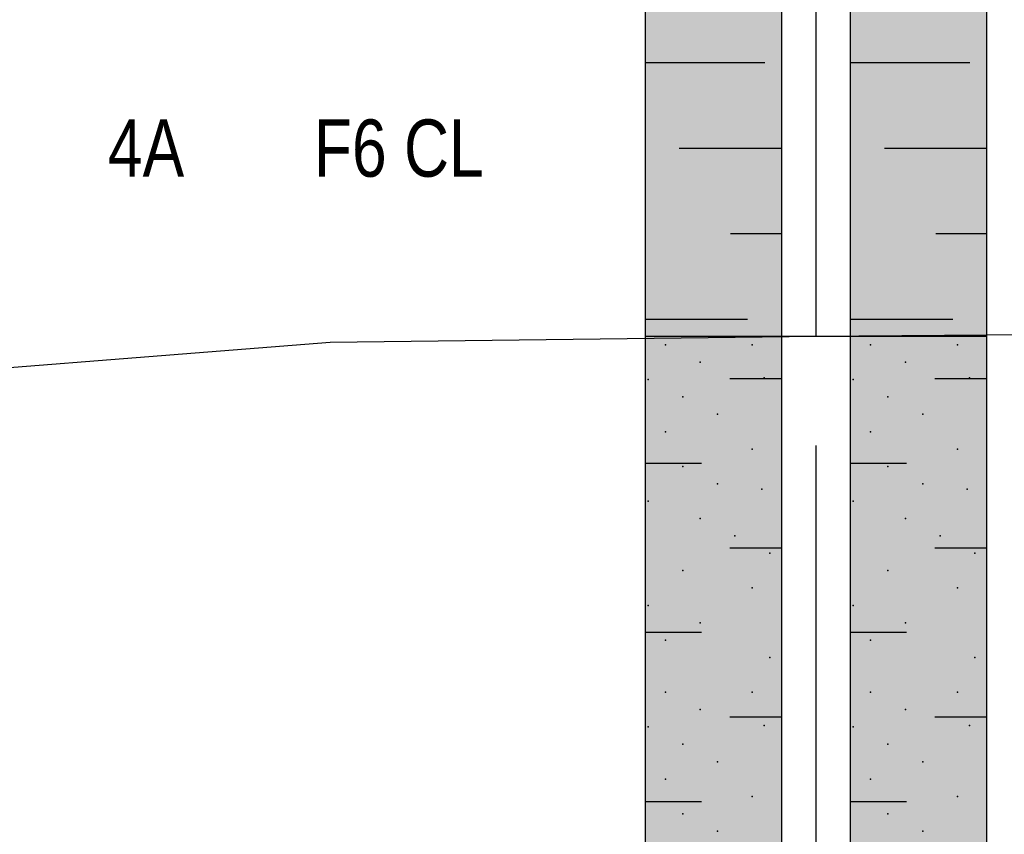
# Model space of a CAD drawing. Header units: metres. Extents: x -4.6 to 57.4, y 270.2 to 298.9.
# Tile 4 of 21: x 21.7 to 24.6, y 279.6 to 282. Entities that reach past the tile are written whole.
import ezdxf
from ezdxf.enums import TextEntityAlignment as Align

# ---------------------------------------------------------------- set-up
doc = ezdxf.new("R2010")
doc.units = ezdxf.units.M
doc.linetypes.add('DASH-DOT', pattern=[3.556, 1.524, -1.016, 0, -1.016])
doc.linetypes.add('SOLID', pattern=[0])
doc.layers.add('_GTC_rozhrani_predkvarterniho_podkladu', color=54, linetype='VÝRUB')
doc.layers.add('_sonda_C-4', color=6, linetype='SOLID')
doc.styles.add('ARIAL', font='arial.ttf', dxfattribs={"width": 0.9})
doc.styles.add('Style-TXT', font='TXT.SHX')
doc.linetypes.add('VÝRUB', pattern='A,3,["V",Style-TXT,S=1,R=0,X=0,Y=-1],-1', length=4)

msp = doc.modelspace()

# ---------------------------------------------------------------- linework, layer by layer
at = {"layer": '_GTC_rozhrani_predkvarterniho_podkladu', "flags": 128}
msp.add_lwpolyline([(9.5729, 279.8387), (13.1243, 279.62), (14.9641, 279.711), (16.5083, 279.9665), (17.9509, 280.2846), (19.6295, 280.7123), (21.105, 280.9317), (22.6353, 281.0521), (24.0563, 281.07), (34.6913, 281.1524)], dxfattribs=at)
at = {"layer": '_sonda_C-4', "color": 7, "linetype": 'SOLID'}
for points in [[(23.5563, 282.17), (23.5563, 281.07)], [(23.9563, 281.07), (23.9563, 282.17)], [(24.1563, 282.17), (24.1563, 281.07)], [(24.5563, 281.07), (24.5563, 282.17)], [(23.5563, 281.87), (23.9063, 281.87)], [(24.1563, 281.87), (24.5063, 281.87)], [(23.6563, 281.62), (23.9563, 281.62)], [(24.2563, 281.62), (24.5563, 281.62)], [(23.8063, 281.37), (23.9563, 281.37)], [(24.4063, 281.37), (24.5563, 281.37)], [(23.5563, 281.12), (23.8563, 281.12)], [(24.1563, 281.12), (24.4563, 281.12)], [(23.5563, 281.07), (23.9563, 281.07)], [(23.5563, 281.07), (23.5563, 275.57)], [(23.5563, 281.07), (23.9563, 281.07)], [(23.9563, 275.57), (23.9563, 281.07)], [(23.9563, 281.07), (24.1563, 281.07)], [(23.9563, 281.07), (24.1563, 281.07)], [(24.1563, 281.07), (24.5563, 281.07)], [(24.1563, 281.07), (24.1563, 275.57)], [(24.1563, 281.07), (24.5563, 281.07)], [(24.5563, 275.57), (24.5563, 281.07)], [(23.8038, 280.9463), (23.9563, 280.9463)], [(24.4038, 280.9463), (24.5563, 280.9463)], [(23.5563, 280.6988), (23.7213, 280.6988)], [(24.1563, 280.6988), (24.3213, 280.6988)], [(23.8038, 280.4513), (23.9563, 280.4513)], [(24.4038, 280.4513), (24.5563, 280.4513)], [(23.5563, 280.2038), (23.7213, 280.2038)], [(24.1563, 280.2038), (24.3213, 280.2038)], [(23.8038, 279.9563), (23.9563, 279.9563)], [(24.4038, 279.9563), (24.5563, 279.9563)], [(23.5563, 279.7088), (23.7213, 279.7088)], [(24.1563, 279.7088), (24.3213, 279.7088)]]:
    msp.add_lwpolyline(points, dxfattribs=at)
at = {"layer": '_sonda_C-4', "color": 7, "linetype": 'DASH-DOT'}
for points in [[(24.0563, 281.07), (24.0563, 282.17)], [(24.0563, 275.57), (24.0563, 281.07)]]:
    msp.add_lwpolyline(points, dxfattribs=at)
at = {"layer": '_sonda_C-4', "color": 7}
for p in [(23.616, 281.0446), (23.87, 281.0446), (24.216, 281.0446), (24.47, 281.0446), (23.7176, 280.9938), (24.3176, 280.9938), (23.905, 280.9476), (24.505, 280.9476), (23.5652, 280.943), (24.1652, 280.943), (23.6668, 280.8922), (24.2668, 280.8922), (23.7684, 280.8414), (24.3684, 280.8414), (23.616, 280.7906), (24.216, 280.7906), (23.87, 280.7398), (24.47, 280.7398), (23.6668, 280.689), (24.2668, 280.689), (23.7684, 280.6382), (24.3684, 280.6382), (23.898, 280.622), (24.498, 280.622), (23.5652, 280.5874), (24.1652, 280.5874), (23.7176, 280.5366), (24.3176, 280.5366), (23.8192, 280.4858), (24.4192, 280.4858), (23.9208, 280.435), (24.5208, 280.435), (23.6668, 280.3842), (24.2668, 280.3842), (23.87, 280.3334), (24.47, 280.3334), (23.5652, 280.2826), (24.1652, 280.2826), (23.7176, 280.2318), (24.3176, 280.2318), (23.616, 280.181), (24.216, 280.181), (23.9208, 280.1302), (24.5208, 280.1302), (23.616, 280.0286), (23.87, 280.0286), (24.216, 280.0286), (24.47, 280.0286), (23.7176, 279.9778), (24.3176, 279.9778), (23.5652, 279.927), (23.905, 279.9316), (24.1652, 279.927), (24.505, 279.9316), (23.6668, 279.8762), (24.2668, 279.8762), (23.7684, 279.8254), (24.3684, 279.8254), (23.616, 279.7746), (24.216, 279.7746), (23.87, 279.7238), (24.47, 279.7238), (23.6668, 279.673), (24.2668, 279.673), (23.7684, 279.6222), (24.3684, 279.6222)]:
    msp.add_point(p, dxfattribs=at)
at = {"layer": '_sonda_C-4', "color": 52}
for points in [[(23.5563, 281.07), (23.9563, 281.07), (23.5563, 282.17), (23.9563, 282.17)], [(24.1563, 281.07), (24.5563, 281.07), (24.1563, 282.17), (24.5563, 282.17)]]:
    msp.add_solid(points, dxfattribs=at)
at = {"layer": '_sonda_C-4', "color": 60}
for points in [[(23.5563, 275.57), (23.9563, 275.57), (23.5563, 281.07), (23.9563, 281.07)], [(24.1563, 275.57), (24.5563, 275.57), (24.1563, 281.07), (24.5563, 281.07)]]:
    msp.add_solid(points, dxfattribs=at)

# ---------------------------------------------------------------- texts
at = {"layer": '_sonda_C-4', "color": 6, "style": 'ARIAL', "width": 0.78}
msp.add_text('4A', height=0.1674, dxfattribs=at).set_placement((22.0969, 281.62), align=Align.MIDDLE_CENTER)
at = {"layer": '_sonda_C-4', "color": 7, "style": 'ARIAL', "width": 0.78}
msp.add_text('F6 CL', height=0.1674, dxfattribs=at).set_placement((22.8361, 281.62), align=Align.MIDDLE_CENTER)

doc.saveas('drawing.dxf')
